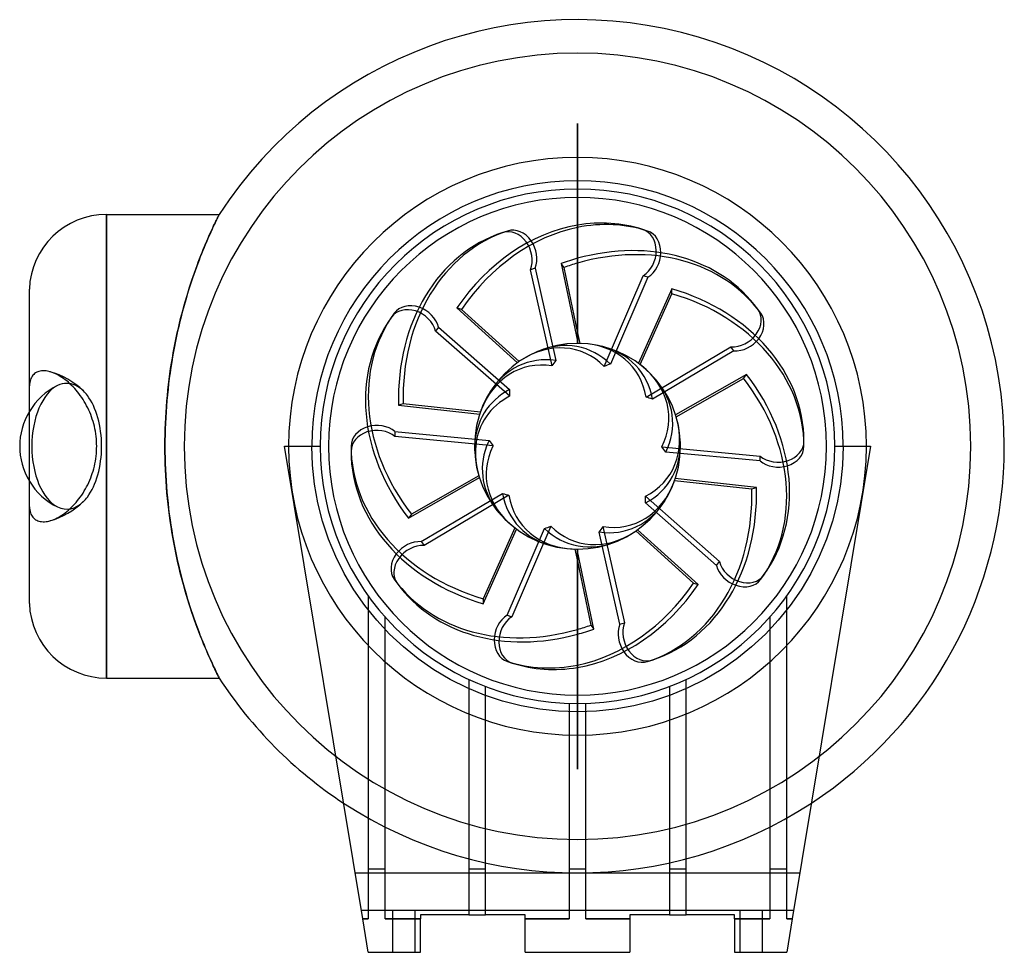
# Model space of a CAD drawing. Header units: millimetres. Extents: x -133 to 102, y -121 to 102.
import ezdxf

# ---------------------------------------------------------------- set-up
doc = ezdxf.new("R2010")
doc.units = ezdxf.units.MM
doc.layers.add('HIDDEN', color=7, linetype='Continuous')
doc.layers.add('THICK', color=7, linetype='Continuous')

msp = doc.modelspace()

# ---------------------------------------------------------------- linework, layer by layer
at = {"layer": 'HIDDEN'}
for p, q in [((0, 77.19), (0, 77.19)), ((0, 77.19), (0, 77.19)), ((0, 77.19), (0, 77.19)), ((0, 77.19), (0, 77.19)), ((0, 77.19), (0, 77.19)), ((0, 77.19), (0, 77.19)), ((0, 77.19), (0, 77.19)), ((0, 77.19), (0, 77.19)), ((0, 77.19), (0, 77.19)), ((0, 77.19), (0, 77.19)), ((0, 77.19), (0, 77.19)), ((0, 77.19), (0, 77.19)), ((0, 77.19), (0, 77.19)), ((0, 77.19), (0, 77.19)), ((0, 77.19), (0, 77.19)), ((0, 77.19), (0, 77.19)), ((0, 77.19), (0, 77.19)), ((0, 77.19), (0, 77.19)), ((0, 77.19), (0, 77.19)), ((0, 77.19), (0, 77.19)), ((0, 77.19), (0, 77.19)), ((0, 77.19), (0, 77.19)), ((0, 77.19), (0, 77.19)), ((0, 77.19), (0, 77.19)), ((0, 77.19), (0, 77.19)), ((0, 77.19), (0, 77.19)), ((0, 77.19), (0, 77.19)), ((0, 77.19), (0, 77.19)), ((0, 77.19), (0, 77.19)), ((0, 77.19), (0, 77.19)), ((0, 77.19), (0, 77.19)), ((0, 77.19), (0, 77.19)), ((0, 77.19), (0, 77.19)), ((0, 59.5), (0, 77.19)), ((0, 77.19), (0, 59.5)), ((0, 77.19), (0, 77.19)), ((0, 77.19), (0, 77.19)), ((0, 77.19), (0, 77.19)), ((0, 77.19), (0, 77.19)), ((0, 77.19), (0, 77.19)), ((0, 77.19), (0, 77.19)), ((0, 77.19), (0, 77.19)), ((0, 77.19), (0, 77.19)), ((0, 77.19), (0, 77.19)), ((0, 77.19), (0, 77.19)), ((0, 77.19), (0, 77.19)), ((0, 77.19), (0, 77.19)), ((0, 77.19), (0, 77.19)), ((0, 77.19), (0, 77.19)), ((0, 77.19), (0, 77.19)), ((0, 77.19), (0, 77.19)), ((0, 77.19), (0, 77.19)), ((0, 77.19), (0, 77.19)), ((0, 77.19), (0, 77.19)), ((0, 77.19), (0, 77.19)), ((0, 77.19), (0, 77.19)), ((0, 77.19), (0, 77.19)), ((0, 77.19), (0, 77.19)), ((0, 77.19), (0, 77.19)), ((0, 77.19), (0, 77.19)), ((0, 77.19), (0, 77.19)), ((0, 77.19), (0, 77.19)), ((0, 77.19), (0, 77.19)), ((0, 77.19), (0, 77.19)), ((0, 77.19), (0, 77.19)), ((0, 77.19), (0, 77.19)), ((0, 77.19), (0, 77.19)), ((0, 77.19), (0, 77.19)), ((0, 77.19), (0, 77.19)), ((0, 77.19), (0, 77.19)), ((0, 77.19), (0, 77.19)), ((-112.53, 55.44), (-112.53, 0)), ((-86.28, 54.1), (-86.14, 54.38)), ((-86.14, 54.38), (-86.02, 54.63)), ((-86.02, 54.63), (-85.91, 54.84)), ((-85.91, 54.84), (-85.82, 55.03)), ((-85.82, 55.03), (-85.75, 55.17)), ((-85.75, 55.17), (-85.69, 55.29)), ((-85.69, 55.29), (-85.65, 55.37)), ((-85.65, 55.37), (-85.63, 55.42)), ((-85.63, 55.42), (-85.62, 55.44)), ((-87.6, 51.28), (-87.38, 51.78)), ((-87.38, 51.78), (-87.16, 52.24)), ((-87.16, 52.24), (-86.96, 52.68)), ((-86.96, 52.68), (-86.77, 53.08)), ((-86.77, 53.08), (-86.59, 53.45)), ((-86.59, 53.45), (-86.43, 53.79)), ((-86.43, 53.79), (-86.28, 54.1)), ((-88.6, 49.02), (-88.34, 49.63)), ((-88.34, 49.63), (-88.09, 50.21)), ((-88.09, 50.21), (-87.84, 50.76)), ((-87.84, 50.76), (-87.6, 51.28)), ((-89.44, 47.04), (-89.15, 47.73)), ((-89.15, 47.73), (-88.87, 48.39)), ((-88.87, 48.39), (-88.6, 49.02)), ((-90.62, 44.03), (-90.32, 44.82)), ((-90.32, 44.82), (-90.02, 45.58)), ((-90.02, 45.58), (-89.72, 46.33)), ((-89.72, 46.33), (-89.44, 47.04)), ((-91.54, 41.5), (-91.23, 42.37)), ((-91.23, 42.37), (-90.92, 43.21)), ((-90.92, 43.21), (-90.62, 44.03)), ((-10.13, 42.57), (-11.25, 42.21)), ((-10.13, 42.57), (-5.19, 20.5)), ((-92.16, 39.7), (-91.85, 40.61)), ((-91.85, 40.61), (-91.54, 41.5)), ((-6.09, 19.2), (-11.25, 42.21)), ((6.36, 19.11), (15.71, 40.76)), ((16.83, 40.4), (7.86, 19.63)), ((16.83, 40.4), (15.71, 40.76)), ((-93.08, 36.83), (-92.78, 37.81)), ((-92.78, 37.81), (-92.47, 38.77)), ((-92.47, 38.77), (-92.16, 39.7)), ((-93.69, 34.81), (-93.39, 35.83)), ((-93.39, 35.83), (-93.08, 36.83)), ((-94.28, 32.71), (-93.98, 33.77)), ((-93.98, 33.77), (-93.69, 34.81)), ((-94.84, 30.52), (-94.56, 31.62)), ((-94.56, 31.62), (-94.28, 32.71)), ((-95.65, 27.11), (-95.39, 28.27)), ((-95.39, 28.27), (-95.12, 29.4)), ((-95.12, 29.4), (-94.84, 30.52)), ((-33.22, 28.49), (-33.91, 27.54)), ((-33.22, 28.49), (-16.24, 13.54)), ((-96.15, 24.75), (-95.9, 25.94)), ((-95.9, 25.94), (-95.65, 27.11)), ((-16.21, 11.95), (-33.91, 27.54)), ((0, 27.47), (0, 27.48)), ((-96.61, 22.32), (-96.38, 23.54)), ((-96.38, 23.54), (-96.15, 24.75)), ((0, 25.12), (0, 25.11)), ((16.38, 11.73), (36.67, 23.74)), ((37.36, 22.79), (36.67, 23.74)), ((-96.83, 21.09), (-96.61, 22.32)), ((37.36, 22.79), (17.89, 11.27)), ((-97.23, 18.58), (-97.03, 19.84)), ((-97.03, 19.84), (-96.83, 21.09)), ((-130.35, 16.73), (-130.5, 16.47)), ((-130.17, 16.97), (-130.35, 16.73)), ((-129.97, 17.19), (-130.17, 16.97)), ((-129.75, 17.39), (-129.97, 17.19)), ((-129.5, 17.56), (-129.75, 17.39)), ((-129.25, 17.7), (-129.5, 17.56)), ((-128.99, 17.82), (-129.25, 17.7)), ((-128.71, 17.91), (-128.99, 17.82)), ((-128.4, 17.98), (-128.71, 17.91)), ((-128.07, 18.02), (-128.4, 17.98)), ((-127.73, 18.04), (-128.07, 18.02)), ((-127.38, 18.04), (-127.73, 18.04)), ((-127.02, 18), (-127.38, 18.04)), ((-126.67, 17.95), (-127.02, 18)), ((-126.31, 17.87), (-126.67, 17.95)), ((-125.92, 17.77), (-126.31, 17.87)), ((-125.54, 17.64), (-125.92, 17.77)), ((-125.15, 17.49), (-125.54, 17.64)), ((-124.76, 17.32), (-125.15, 17.49)), ((-124.37, 17.13), (-124.76, 17.32)), ((-123.98, 16.92), (-124.37, 17.13)), ((-123.6, 16.7), (-123.98, 16.92)), ((-123.23, 16.46), (-123.6, 16.7)), ((-97.58, 16.03), (-97.41, 17.31)), ((-97.41, 17.31), (-97.23, 18.58)), ((-130.97, 14.83), (-131, 14.45)), ((-130.92, 15.21), (-130.97, 14.83)), ((-130.84, 15.56), (-130.92, 15.21)), ((-130.75, 15.89), (-130.84, 15.56)), ((-130.63, 16.2), (-130.75, 15.89)), ((-130.5, 16.47), (-130.63, 16.2)), ((-122.85, 16.21), (-123.23, 16.46)), ((-122.46, 15.92), (-122.85, 16.21)), ((-122.07, 15.62), (-122.46, 15.92)), ((-121.68, 15.29), (-122.07, 15.62)), ((-121.29, 14.94), (-121.68, 15.29)), ((-120.9, 14.57), (-121.29, 14.94)), ((-120.53, 14.2), (-120.9, 14.57)), ((-120.16, 13.8), (-120.53, 14.2)), ((-97.89, 13.43), (-97.74, 14.74)), ((-97.74, 14.74), (-97.58, 16.03)), ((-119.81, 13.41), (-120.16, 13.8)), ((-119.48, 13), (-119.81, 13.41)), ((-119.15, 12.59), (-119.48, 13)), ((-118.82, 12.15), (-119.15, 12.59)), ((-118.49, 11.68), (-118.82, 12.15)), ((-98.14, 10.79), (-98.02, 12.12)), ((-98.02, 12.12), (-97.89, 13.43)), ((-118.17, 11.19), (-118.49, 11.68)), ((-117.87, 10.69), (-118.17, 11.19)), ((-117.58, 10.19), (-117.87, 10.69)), ((-117.31, 9.7), (-117.58, 10.19)), ((-117.06, 9.2), (-117.31, 9.7)), ((-98.34, 8.12), (-98.25, 9.46)), ((-98.25, 9.46), (-98.14, 10.79)), ((-116.81, 8.67), (-117.06, 9.2)), ((-116.56, 8.12), (-116.81, 8.67)), ((-116.34, 7.56), (-116.56, 8.12)), ((-116.13, 7.02), (-116.34, 7.56)), ((-98.42, 6.78), (-98.34, 8.12)), ((-115.95, 6.48), (-116.13, 7.02)), ((-115.78, 5.93), (-115.95, 6.48)), ((-115.61, 5.36), (-115.78, 5.93)), ((-115.47, 4.78), (-115.61, 5.36)), ((-115.34, 4.18), (-115.47, 4.78)), ((-98.54, 4.07), (-98.49, 5.43)), ((-98.49, 5.43), (-98.42, 6.78)), ((-115.22, 3.58), (-115.34, 4.18)), ((-115.12, 2.97), (-115.22, 3.58)), ((-115.04, 2.37), (-115.12, 2.97)), ((-114.98, 1.76), (-115.04, 2.37)), ((-98.6, 1.36), (-98.57, 2.72)), ((-98.57, 2.72), (-98.54, 4.07)), ((-43.62, 3.52), (-21.1, 1.4)), ((-43.62, 3.52), (-43.62, 2.34)), ((-114.94, 1.16), (-114.98, 1.76)), ((-114.92, 0.57), (-114.94, 1.16)), ((-114.91, 0), (-114.92, 0.57)), ((-114.92, -0.57), (-114.91, 0)), ((-112.53, 0), (-112.53, -55.44)), ((-98.6, 0), (-98.6, 1.36)), ((-98.6, -1.4), (-98.6, 0)), ((-70, 0), (-70, 0)), ((-70, 0), (-70, 0)), ((-63.5, 0), (-61.5, 0)), ((-61.5, 0), (-61.5, 0)), ((-61.5, 0), (-61.5, 0)), ((-20.14, 0.14), (-43.62, 2.34)), ((61.5, 0), (61.5, 0)), ((61.5, 0), (61.5, 0)), ((61.5, 0), (63.5, 0)), ((70, 0), (70, 0)), ((70, 0), (70, 0)), ((-115.04, -2.37), (-114.98, -1.76)), ((-114.98, -1.76), (-114.94, -1.16)), ((-114.94, -1.16), (-114.92, -0.57)), ((-98.57, -2.8), (-98.6, -1.4)), ((20.14, -0.14), (43.62, -2.34)), ((43.62, -3.52), (21.1, -1.4)), ((43.62, -3.52), (43.62, -2.34)), ((-115.47, -4.78), (-115.34, -4.18)), ((-115.34, -4.18), (-115.22, -3.58)), ((-115.22, -3.58), (-115.12, -2.97)), ((-115.12, -2.97), (-115.04, -2.37)), ((-98.53, -4.2), (-98.57, -2.8)), ((-98.48, -5.6), (-98.53, -4.2)), ((-116.34, -7.56), (-116.13, -7.02)), ((-116.13, -7.02), (-115.95, -6.48)), ((-115.95, -6.48), (-115.78, -5.93)), ((-115.78, -5.93), (-115.61, -5.36)), ((-115.61, -5.36), (-115.47, -4.78)), ((-98.41, -6.99), (-98.48, -5.6)), ((-98.32, -8.37), (-98.41, -6.99)), ((-117.31, -9.7), (-117.06, -9.2)), ((-117.06, -9.2), (-116.81, -8.67)), ((-116.81, -8.67), (-116.56, -8.12)), ((-116.56, -8.12), (-116.34, -7.56)), ((-98.23, -9.75), (-98.32, -8.37)), ((-118.82, -12.15), (-118.49, -11.68)), ((-118.49, -11.68), (-118.17, -11.19)), ((-118.17, -11.19), (-117.87, -10.69)), ((-117.87, -10.69), (-117.58, -10.19)), ((-117.58, -10.19), (-117.31, -9.7)), ((-98.11, -11.13), (-98.23, -9.75)), ((-97.98, -12.49), (-98.11, -11.13)), ((-37.36, -22.79), (-17.89, -11.27)), ((-16.38, -11.73), (-36.67, -23.74)), ((-120.53, -14.2), (-120.16, -13.8)), ((-120.16, -13.8), (-119.81, -13.41)), ((-119.81, -13.41), (-119.48, -13)), ((-119.48, -13), (-119.15, -12.59)), ((-119.15, -12.59), (-118.82, -12.15)), ((-97.84, -13.85), (-97.98, -12.49)), ((-97.68, -15.19), (-97.84, -13.85)), ((16.21, -11.95), (33.91, -27.54)), ((33.22, -28.49), (16.24, -13.54)), ((-131, -14.45), (-130.97, -14.83)), ((-130.97, -14.83), (-130.92, -15.21)), ((-130.92, -15.21), (-130.84, -15.56)), ((-130.84, -15.56), (-130.75, -15.89)), ((-130.75, -15.89), (-130.63, -16.2)), ((-130.63, -16.2), (-130.5, -16.47)), ((-130.5, -16.47), (-130.35, -16.73)), ((-123.6, -16.7), (-123.23, -16.46)), ((-123.23, -16.46), (-122.85, -16.21)), ((-122.85, -16.21), (-122.46, -15.92)), ((-122.46, -15.92), (-122.07, -15.62)), ((-122.07, -15.62), (-121.68, -15.29)), ((-121.68, -15.29), (-121.29, -14.94)), ((-121.29, -14.94), (-120.9, -14.57)), ((-120.9, -14.57), (-120.53, -14.2)), ((-97.52, -16.52), (-97.68, -15.19)), ((-130.35, -16.73), (-130.17, -16.97)), ((-130.17, -16.97), (-129.97, -17.19)), ((-129.97, -17.19), (-129.75, -17.39)), ((-129.75, -17.39), (-129.5, -17.56)), ((-129.5, -17.56), (-129.25, -17.7)), ((-129.25, -17.7), (-128.99, -17.82)), ((-128.99, -17.82), (-128.71, -17.91)), ((-128.71, -17.91), (-128.4, -17.98)), ((-128.4, -17.98), (-128.07, -18.02)), ((-128.07, -18.02), (-127.73, -18.04)), ((-127.73, -18.04), (-127.38, -18.04)), ((-127.38, -18.04), (-127.02, -18)), ((-127.02, -18), (-126.67, -17.95)), ((-126.67, -17.95), (-126.31, -17.87)), ((-126.31, -17.87), (-125.92, -17.77)), ((-125.92, -17.77), (-125.54, -17.64)), ((-125.54, -17.64), (-125.15, -17.49)), ((-125.15, -17.49), (-124.76, -17.32)), ((-124.76, -17.32), (-124.37, -17.13)), ((-124.37, -17.13), (-123.98, -16.92)), ((-123.98, -16.92), (-123.6, -16.7)), ((-97.33, -17.85), (-97.52, -16.52)), ((-97.14, -19.15), (-97.33, -17.85)), ((-96.93, -20.45), (-97.14, -19.15)), ((-96.72, -21.73), (-96.93, -20.45)), ((-16.83, -40.4), (-7.86, -19.63)), ((-6.36, -19.11), (-15.71, -40.76)), ((10.13, -42.57), (5.19, -20.5)), ((6.09, -19.2), (11.25, -42.21)), ((-96.49, -22.99), (-96.72, -21.73)), ((-96.25, -24.24), (-96.49, -22.99)), ((-37.36, -22.79), (-36.67, -23.74)), ((-96, -25.47), (-96.25, -24.24)), ((-95.74, -26.69), (-96, -25.47)), ((0, -25.12), (0, -25.11)), ((-95.48, -27.89), (-95.74, -26.69)), ((-95.2, -29.07), (-95.48, -27.89)), ((0, -27.47), (0, -27.48)), ((33.22, -28.49), (33.91, -27.54)), ((-94.92, -30.23), (-95.2, -29.07)), ((-94.63, -31.37), (-94.92, -30.23)), ((-94.33, -32.49), (-94.63, -31.37)), ((-94.03, -33.59), (-94.33, -32.49)), ((-93.73, -34.66), (-94.03, -33.59)), ((-93.42, -35.72), (-93.73, -34.66)), ((-93.11, -36.75), (-93.42, -35.72)), ((-92.79, -37.76), (-93.11, -36.75)), ((-50, -35.81), (-50, -35.81)), ((-50, -35.81), (-50, -35.81)), ((-50, -35.81), (-50, -39.14)), ((50, -35.81), (50, -35.81)), ((50, -35.81), (50, -35.81)), ((50, -39.14), (50, -35.81)), ((-92.47, -38.75), (-92.79, -37.76)), ((-92.16, -39.71), (-92.47, -38.75)), ((-91.84, -40.65), (-92.16, -39.71)), ((-91.52, -41.57), (-91.84, -40.65)), ((-91.2, -42.46), (-91.52, -41.57)), ((-46, -40.82), (-46, -40.82)), ((-46, -40.82), (-46, -40.82)), ((-46, -43.77), (-46, -40.82)), ((-16.83, -40.4), (-15.71, -40.76)), ((10.13, -42.57), (11.25, -42.21)), ((46, -40.82), (46, -40.82)), ((46, -40.82), (46, -40.82)), ((46, -40.82), (46, -43.77)), ((-90.88, -43.33), (-91.2, -42.46)), ((-90.57, -44.16), (-90.88, -43.33)), ((-90.26, -44.98), (-90.57, -44.16)), ((-89.95, -45.76), (-90.26, -44.98)), ((-89.65, -46.52), (-89.95, -45.76)), ((-89.35, -47.25), (-89.65, -46.52)), ((-89.06, -47.95), (-89.35, -47.25)), ((-88.77, -48.62), (-89.06, -47.95)), ((-88.5, -49.27), (-88.77, -48.62)), ((-88.23, -49.88), (-88.5, -49.27)), ((-87.97, -50.47), (-88.23, -49.88)), ((-87.72, -51.02), (-87.97, -50.47)), ((-87.48, -51.55), (-87.72, -51.02)), ((-87.26, -52.04), (-87.48, -51.55)), ((-87.04, -52.5), (-87.26, -52.04)), ((-86.84, -52.93), (-87.04, -52.5)), ((-86.65, -53.33), (-86.84, -52.93)), ((-86.48, -53.69), (-86.65, -53.33)), ((-86.32, -54.02), (-86.48, -53.69)), ((-86.17, -54.32), (-86.32, -54.02)), ((-86.05, -54.58), (-86.17, -54.32)), ((-85.93, -54.81), (-86.05, -54.58)), ((-85.84, -55), (-85.93, -54.81)), ((-85.76, -55.16), (-85.84, -55)), ((-85.7, -55.28), (-85.76, -55.16)), ((-85.65, -55.37), (-85.7, -55.28)), ((-85.63, -55.42), (-85.65, -55.37)), ((-85.62, -55.44), (-85.63, -55.42)), ((-26, -55.73), (-26, -55.73)), ((-26, -55.73), (-26, -55.73)), ((-26, -55.73), (-26, -57.93)), ((26, -55.73), (26, -55.73)), ((26, -55.73), (26, -55.73)), ((26, -57.93), (26, -55.73)), ((-22, -57.43), (-22, -57.43)), ((-22, -57.43), (-22, -57.43)), ((-22, -59.57), (-22, -57.43)), ((22, -57.43), (22, -57.43)), ((22, -57.43), (22, -57.43)), ((22, -57.43), (22, -59.57)), ((0, -77.19), (0, -59.5)), ((0, -59.5), (0, -77.19)), ((-2, -61.47), (-2, -61.47)), ((-2, -61.47), (-2, -61.47)), ((-2, -61.47), (-2, -63.47)), ((2, -61.47), (2, -61.47)), ((2, -61.47), (2, -61.47)), ((2, -63.47), (2, -61.47)), ((0, -77.19), (0, -77.19)), ((0, -77.19), (0, -77.19)), ((0, -77.19), (0, -77.19)), ((0, -77.19), (0, -77.19)), ((0, -77.19), (0, -77.19)), ((0, -77.19), (0, -77.19)), ((0, -77.19), (0, -77.19)), ((0, -77.19), (0, -77.19)), ((0, -77.19), (0, -77.19)), ((0, -77.19), (0, -77.19)), ((0, -77.19), (0, -77.19)), ((0, -77.19), (0, -77.19)), ((0, -77.19), (0, -77.19)), ((0, -77.19), (0, -77.19)), ((0, -77.19), (0, -77.19)), ((0, -77.19), (0, -77.19)), ((0, -77.19), (0, -77.19)), ((0, -77.19), (0, -77.19)), ((0, -77.19), (0, -77.19)), ((0, -77.19), (0, -77.19)), ((0, -77.19), (0, -77.19)), ((0, -77.19), (0, -77.19)), ((0, -77.19), (0, -77.19)), ((0, -77.19), (0, -77.19)), ((0, -77.19), (0, -77.19)), ((0, -77.19), (0, -77.19)), ((0, -77.19), (0, -77.19)), ((0, -77.19), (0, -77.19)), ((0, -77.19), (0, -77.19)), ((0, -77.19), (0, -77.19)), ((0, -77.19), (0, -77.19)), ((0, -77.19), (0, -77.19)), ((0, -77.19), (0, -77.19)), ((0, -77.19), (0, -77.19)), ((0, -77.19), (0, -77.19)), ((0, -77.19), (0, -77.19)), ((0, -77.19), (0, -77.19)), ((0, -77.19), (0, -77.19)), ((0, -77.19), (0, -77.19)), ((0, -77.19), (0, -77.19)), ((0, -77.19), (0, -77.19)), ((0, -77.19), (0, -77.19)), ((0, -77.19), (0, -77.19)), ((0, -77.19), (0, -77.19)), ((0, -77.19), (0, -77.19)), ((0, -77.19), (0, -77.19)), ((0, -77.19), (0, -77.19)), ((0, -77.19), (0, -77.19)), ((0, -77.19), (0, -77.19)), ((0, -77.19), (0, -77.19)), ((0, -77.19), (0, -77.19)), ((0, -77.19), (0, -77.19)), ((0, -77.19), (0, -77.19)), ((0, -77.19), (0, -77.19)), ((0, -77.19), (0, -77.19)), ((0, -77.19), (0, -77.19)), ((0, -77.19), (0, -77.19)), ((0, -77.19), (0, -77.19)), ((0, -77.19), (0, -77.19)), ((0, -77.19), (0, -77.19)), ((0, -77.19), (0, -77.19)), ((0, -77.19), (0, -77.19)), ((0, -77.19), (0, -77.19)), ((0, -77.19), (0, -77.19)), ((-50, -101), (-46, -101)), ((-26, -101), (-22, -101)), ((-2, -101), (2, -101)), ((22, -101), (26, -101)), ((46, -101), (50, -101)), ((-53.14, -102), (53.14, -102)), ((-53.14, -102), (53.14, -102)), ((-51.65, -111), (-51.65, -111)), ((51.65, -111), (-51.65, -111)), ((-44.2, -111), (-44.2, -121)), ((-44.2, -111), (-44.2, -121)), ((-38.8, -121), (-38.8, -111)), ((-38.8, -121), (-38.8, -111)), ((-37.5, -112), (-37.5, -112)), ((-26, -112), (-26, -112)), ((-26, -112), (-26, -112)), ((-22, -112), (-22, -112)), ((-22, -112), (-22, -112)), ((-12.5, -112), (-12.5, -112)), ((12.5, -112), (12.5, -112)), ((22, -112), (22, -112)), ((22, -112), (22, -112)), ((26, -112), (26, -112)), ((26, -112), (26, -112)), ((37.5, -112), (37.5, -112)), ((38.8, -111), (38.8, -121)), ((38.8, -111), (38.8, -121)), ((44.2, -121), (44.2, -111)), ((44.2, -121), (44.2, -111)), ((51.65, -111), (51.65, -111)), ((-51.32, -113), (-50, -113)), ((-46, -113), (-37.5, -113)), ((-12.5, -113), (-2, -113)), ((2, -113), (12.5, -113)), ((37.5, -113), (46, -113)), ((50, -113), (51.32, -113)), ((-50, -121), (-50, -121)), ((-37.5, -121), (-37.5, -121)), ((-12.5, -121), (-12.5, -121)), ((12.5, -121), (12.5, -121)), ((37.5, -121), (37.5, -121)), ((50, -121), (50, -121))]:
    msp.add_line(p, q, dxfattribs=at)
for centre, radius, start, end in [((0, 0), 94, 0, 180), ((0, 0), 69.06, 90, 180), ((0, 0), 69.06, 0, 90), ((-131, 0), 18.48, 45.7399, 74.5929), ((-117.14, 0), 16.17, 116.123, 148.9973), ((0, 0), 94, 180, 0), ((0, 0), 69.06, 180, 0), ((0, 0), 69.06, 180, 0), ((-117.14, 0), 16.17, 211.0027, 243.8764), ((-131, 0), 18.48, 285.4071, 314.2612), ((0, 0), 102, 236.769, 303.2309)]:
    msp.add_arc(centre, radius, start, end, dxfattribs=at)
for centre, major_axis, ratio, start_param, end_param in [((13.71, 45.99), (-1.9, -5.85), 0.809017, 0.785398, 3.141593), ((-15.94, 45.26), (1.9, -5.85), 0.809017, 0.785398, 3.141593), ((-14.82, 45.62), (-1.9, 5.85), 0.809017, -2.356194, -1.207581), ((14.82, 45.62), (1.9, 5.85), 0.809017, -2.356194, -1.207581), ((-39.5, 27.25), (4.98, -3.61), 0.809017, 0.785398, 3.141593), ((-38.81, 28.2), (-4.98, 3.61), 0.809017, -2.356194, -1.207581), ((38.12, 29.15), (-4.98, -3.61), 0.809017, 0.785398, 3.141593), ((-6.34, 2.06), (6.75, 20.76), 0.809017, -0.395649, 0.797064), ((-5.22, 1.7), (-7.03, -21.64), 0.809017, 2.757656, 3.74223), ((-3.92, 5.39), (17.66, 12.83), 0.809017, -0.395649, 0.797064), ((-3.23, 4.44), (-18.41, -13.38), 0.809017, 2.757656, 3.74223), ((38.81, 28.2), (4.98, 3.61), 0.809017, -2.356194, -1.207581), ((-5.22, -1.7), (7.03, -21.64), 0.809017, 2.757656, 3.74223), ((-6.34, -2.06), (-6.75, 20.76), 0.809017, -0.395649, 0.797064), ((4.83, 0.84), (4.07, -23.5), 0.583866, -2.655427, -2.562296), ((4.4, -2.16), (-10.52, -21.4), 0.583866, -2.655427, -2.562296), ((0, 6.67), (21.83, 0), 0.809017, -0.395649, 0.797064), ((-122.07, 0), (0, -15.04), 0.5547, -2.871655, -0.269714), ((-122.07, 0), (0, -15.04), 0.5547, -3.141593, -2.871655), ((-122.07, 0), (0, -15.04), 0.5547, 2.645496, 3.141593), ((0, 5.49), (-22.76, 0), 0.809017, 2.757656, 3.74223), ((-122.07, 0), (0, -15.04), 0.5547, 2.509468, 2.645496), ((-122.07, 0), (0, -15.04), 0.5547, 0.632125, 2.509468), ((-3.23, -4.44), (18.41, -13.38), 0.809017, 2.757656, 3.649506), ((-3.92, -5.39), (-17.66, 12.83), 0.809017, -0.395649, 0.446979), ((3.41, 3.51), (17.11, -16.62), 0.583866, -2.655427, -2.562296), ((2.29, -4.33), (-21.09, -11.14), 0.583866, -2.655427, -2.562296), ((-47.97, 0), (-6.15, 0), 0.809017, -2.356194, -1.207581), ((3.92, 5.39), (17.66, -12.83), 0.809017, -0.395649, 0.797064), ((-47.97, -1.18), (6.15, 0), 0.809017, 0.785398, 3.141593), ((-3.92, -5.39), (-17.66, 12.83), 0.809017, 0.446979, 0.797064), ((0, -5.49), (22.76, 0), 0.809017, 2.757656, 2.838648), ((0.7, 4.85), (23.61, -3.39), 0.583866, -2.655427, -2.562296), ((0, -6.67), (-21.83, 0), 0.809017, -0.395649, -0.387187), ((3.23, 4.44), (-18.41, 13.38), 0.809017, 2.757656, 3.74223), ((47.97, 1.18), (-6.15, 0), 0.809017, 0.785398, 3.141593), ((-3.23, -4.44), (18.41, -13.38), 0.809017, -2.63368, -2.540955), ((0, -5.49), (22.76, 0), 0.809017, 2.838648, 3.74223), ((0, -6.67), (-21.83, 0), 0.809017, -0.387187, 0.797064), ((-0.7, -4.85), (-23.61, 3.39), 0.583866, -2.655427, -2.562296), ((47.97, 0), (6.15, 0), 0.809017, -2.356194, -1.207581), ((6.34, 2.06), (6.75, -20.76), 0.809017, -0.395649, 0.797064), ((-2.29, 4.33), (21.09, 11.14), 0.583866, -2.655427, -2.562296), ((3.23, -4.44), (18.41, 13.38), 0.809017, 2.757656, 3.74223), ((3.92, -5.39), (-17.66, -12.83), 0.809017, -0.395649, 0.797064), ((-122.07, 0), (0, -15.04), 0.5547, -0.269714, 0.501142), ((-122.07, 0), (0, -15.04), 0.5547, 0.501142, 0.632125), ((5.22, 1.7), (-7.03, 21.64), 0.809017, 2.757656, 3.74223), ((-3.41, -3.51), (-17.11, 16.62), 0.583866, -2.655427, -2.562296), ((-4.4, 2.16), (10.52, 21.4), 0.583866, -2.655427, -2.562296), ((5.22, -1.7), (7.03, 21.64), 0.809017, 2.757656, 3.74223), ((6.34, -2.06), (-6.75, -20.76), 0.809017, -0.395649, 0.797064), ((-4.83, -0.84), (-4.07, 23.5), 0.583866, -2.655427, -2.562296), ((-38.81, -28.2), (-4.98, -3.61), 0.809017, -2.356194, -1.207581), ((-38.12, -29.15), (4.98, 3.61), 0.809017, 0.785398, 3.141593), ((39.5, -27.25), (-4.98, 3.61), 0.809017, 0.785398, 3.141593), ((38.81, -28.2), (4.98, -3.61), 0.809017, -2.356194, -1.207581), ((-14.82, -45.62), (-1.9, -5.85), 0.809017, -2.356194, -1.207581), ((-13.71, -45.99), (1.9, 5.85), 0.809017, 0.785398, 3.141593), ((15.94, -45.26), (-1.9, 5.85), 0.809017, 0.785398, 3.141593), ((14.82, -45.62), (1.9, -5.85), 0.809017, -2.356194, -1.207581)]:
    msp.add_ellipse(centre, major_axis=major_axis, ratio=ratio, start_param=start_param, end_param=end_param, dxfattribs=at)
at = {"layer": 'THICK'}
for p, q in [((0, 24.6), (0, 59.5)), ((0, 59.5), (0, 24.6)), ((-112.53, 0), (-112.53, 55.44)), ((-112.53, 55.44), (-85.62, 55.44)), ((-86.16, 54.35), (-86.3, 54.06)), ((-86.03, 54.6), (-86.16, 54.35)), ((-85.92, 54.83), (-86.03, 54.6)), ((-85.83, 55.01), (-85.92, 54.83)), ((-85.76, 55.17), (-85.83, 55.01)), ((-85.7, 55.29), (-85.76, 55.17)), ((-85.65, 55.37), (-85.7, 55.29)), ((-85.63, 55.42), (-85.65, 55.37)), ((-85.62, 55.44), (-85.63, 55.42)), ((-87.21, 52.14), (-87.43, 51.67)), ((-87, 52.59), (-87.21, 52.14)), ((-86.81, 53.01), (-87, 52.59)), ((-86.62, 53.39), (-86.81, 53.01)), ((-86.45, 53.74), (-86.62, 53.39)), ((-86.3, 54.06), (-86.45, 53.74)), ((16.72, 51.47), (15.61, 51.83)), ((-88.42, 49.45), (-88.69, 48.83)), ((-88.16, 50.05), (-88.42, 49.45)), ((-87.9, 50.62), (-88.16, 50.05)), ((-87.66, 51.16), (-87.9, 50.62)), ((-87.43, 51.67), (-87.66, 51.16)), ((-16.72, 51.47), (-17.84, 51.11)), ((-89.25, 47.49), (-89.54, 46.78)), ((-88.96, 48.17), (-89.25, 47.49)), ((-88.69, 48.83), (-88.96, 48.17)), ((-90.14, 45.29), (-90.44, 44.5)), ((-89.84, 46.05), (-90.14, 45.29)), ((-89.54, 46.78), (-89.84, 46.05)), ((-91.06, 42.84), (-91.37, 41.98)), ((-90.75, 43.68), (-91.06, 42.84)), ((-90.44, 44.5), (-90.75, 43.68)), ((-3.88, 43.71), (0, 25.12)), ((-3.19, 42.76), (-3.88, 43.71)), ((0, 27.48), (-3.19, 42.76)), ((-92, 40.17), (-92.32, 39.24)), ((-91.69, 41.09), (-92, 40.17)), ((-91.37, 41.98), (-91.69, 41.09)), ((-92.63, 38.27), (-92.94, 37.29)), ((-92.32, 39.24), (-92.63, 38.27)), ((-131, -37.57), (-131, 37.57)), ((-93.25, 36.29), (-93.56, 35.26)), ((-92.94, 37.29), (-93.25, 36.29)), ((22.56, 37.64), (14.55, 19.84)), ((14.94, 19.54), (22.56, 36.47)), ((22.56, 36.47), (22.56, 37.64)), ((-94.16, 33.14), (-94.45, 32.05)), ((-93.86, 34.21), (-94.16, 33.14)), ((-93.56, 35.26), (-93.86, 34.21)), ((-28.83, 33.09), (-14.37, 19.96)), ((-27.71, 32.72), (-28.83, 33.09)), ((-94.74, 30.94), (-95.02, 29.81)), ((-94.45, 32.05), (-94.74, 30.94)), ((-43.78, 31.81), (-44.47, 30.86)), ((-13.97, 20.25), (-27.71, 32.72)), ((43.78, 31.81), (43.09, 32.76)), ((-95.3, 28.66), (-95.56, 27.5)), ((-95.02, 29.81), (-95.3, 28.66)), ((-95.82, 26.31), (-96.07, 25.11)), ((-95.56, 27.5), (-95.82, 26.31)), ((0.6, 24.59), (0, 27.47)), ((-96.32, 23.89), (-96.55, 22.66)), ((-96.07, 25.11), (-96.32, 23.89)), ((0, 25.11), (0.11, 24.6)), ((-96.77, 21.41), (-96.98, 20.15)), ((-96.55, 22.66), (-96.77, 21.41)), ((-97.18, 18.87), (-97.37, 17.58)), ((-96.98, 20.15), (-97.18, 18.87)), ((-97.37, 17.58), (-97.55, 16.27)), ((40.38, 17.2), (23.43, 7.5)), ((39.68, 16.24), (40.38, 17.2)), ((-97.71, 14.96), (-97.86, 13.63)), ((-97.55, 16.27), (-97.71, 14.96)), ((23.57, 7.03), (39.68, 16.24)), ((-98, 12.3), (-98.13, 10.96)), ((-97.86, 13.63), (-98, 12.3)), ((-98.24, 9.6), (-98.33, 8.24)), ((-98.13, 10.96), (-98.24, 9.6)), ((-41.65, 10.18), (-42.77, 9.82)), ((-42.77, 9.82), (-23.36, 7.7)), ((-23.2, 8.17), (-41.65, 10.18)), ((-98.33, 8.24), (-98.42, 6.88)), ((-98.48, 5.51), (-98.54, 4.14)), ((-98.42, 6.88), (-98.48, 5.51)), ((-98.57, 2.76), (-98.6, 1.38)), ((-98.54, 4.14), (-98.57, 2.76)), ((-98.6, 1.38), (-98.6, 0)), ((-98.6, 0), (-98.6, -1.38)), ((-70, 0), (-63.5, 0)), ((-51.32, -113), (-70, 0)), ((-63.34, -4.53), (-63.5, 0)), ((70, 0), (51.32, -113)), ((54.12, 0), (54.12, 1.18)), ((63.5, 0), (63.34, -4.53)), ((63.5, 0), (70, 0)), ((-112.53, -55.44), (-112.53, 0)), ((-98.6, -1.38), (-98.57, -2.76)), ((-54.12, 0), (-54.12, -1.18)), ((-98.57, -2.76), (-98.54, -4.14)), ((-98.54, -4.14), (-98.48, -5.51)), ((-62.85, -9.04), (-63.34, -4.53)), ((63.34, -4.53), (62.85, -9.04)), ((-98.48, -5.51), (-98.42, -6.88)), ((-98.42, -6.88), (-98.33, -8.25)), ((-23.57, -7.03), (-39.68, -16.24)), ((-98.33, -8.25), (-98.24, -9.61)), ((-62.05, -13.5), (-62.85, -9.04)), ((-40.38, -17.2), (-23.43, -7.5)), ((23.2, -8.17), (41.65, -10.18)), ((42.77, -9.82), (23.36, -7.7)), ((62.85, -9.04), (62.05, -13.5)), ((-98.24, -9.61), (-98.13, -10.96)), ((-98.13, -10.96), (-98, -12.3)), ((41.65, -10.18), (42.77, -9.82)), ((-98, -12.3), (-97.86, -13.64)), ((-97.86, -13.64), (-97.71, -14.96)), ((-60.93, -17.89), (-62.05, -13.5)), ((62.05, -13.5), (60.93, -17.89)), ((-97.71, -14.96), (-97.55, -16.27)), ((-97.55, -16.27), (-97.37, -17.57)), ((-39.68, -16.24), (-40.38, -17.2)), ((-97.37, -17.57), (-97.18, -18.86)), ((-59.5, -22.19), (-60.93, -17.89)), ((60.93, -17.89), (59.5, -22.19)), ((-97.18, -18.86), (-96.98, -20.14)), ((-96.98, -20.14), (-96.77, -21.4)), ((-14.94, -19.54), (-22.56, -36.47)), ((-22.56, -37.64), (-14.55, -19.84)), ((13.97, -20.25), (27.71, -32.72)), ((28.83, -33.09), (14.37, -19.96)), ((-96.77, -21.4), (-96.55, -22.65)), ((-96.55, -22.65), (-96.32, -23.88)), ((-57.76, -26.38), (-59.5, -22.19)), ((59.5, -22.19), (57.76, -26.38)), ((-96.32, -23.88), (-96.08, -25.1)), ((-96.08, -25.1), (-95.83, -26.3)), ((-0.6, -24.59), (0, -27.47)), ((0, -25.11), (-0.11, -24.6)), ((0, -59.5), (0, -24.6)), ((0, -24.6), (0, -59.5)), ((3.88, -43.71), (0, -25.12)), ((-95.83, -26.3), (-95.57, -27.49)), ((-95.57, -27.49), (-95.3, -28.66)), ((-55.73, -30.43), (-57.76, -26.38)), ((0, -27.48), (3.19, -42.76)), ((57.76, -26.38), (55.73, -30.43)), ((-95.3, -28.66), (-95.02, -29.81)), ((-95.02, -29.81), (-94.74, -30.94)), ((-53.42, -34.33), (-55.73, -30.43)), ((55.73, -30.43), (53.42, -34.33)), ((-94.74, -30.94), (-94.45, -32.05)), ((-94.45, -32.05), (-94.16, -33.14)), ((-43.78, -31.81), (-43.09, -32.76)), ((27.71, -32.72), (28.83, -33.09)), ((43.78, -31.81), (44.47, -30.86)), ((-94.16, -33.14), (-93.86, -34.21)), ((-93.86, -34.21), (-93.56, -35.26)), ((-93.56, -35.26), (-93.25, -36.29)), ((-50.83, -38.05), (-53.42, -34.33)), ((53.42, -34.33), (50.83, -38.05)), ((-93.25, -36.29), (-92.94, -37.29)), ((-92.94, -37.29), (-92.63, -38.28)), ((-22.56, -36.47), (-22.56, -37.64)), ((-92.63, -38.28), (-92.32, -39.24)), ((-92.32, -39.24), (-92, -40.17)), ((-47.99, -41.58), (-50.83, -38.05)), ((-50, -39.14), (-50, -101)), ((50.83, -38.05), (47.99, -41.58)), ((50, -101), (50, -39.14)), ((-92, -40.17), (-91.69, -41.09)), ((-91.69, -41.09), (-91.37, -41.98)), ((-91.37, -41.98), (-91.06, -42.84)), ((-44.9, -44.9), (-47.99, -41.58)), ((47.99, -41.58), (44.9, -44.9)), ((-91.06, -42.84), (-90.75, -43.68)), ((-90.75, -43.68), (-90.44, -44.5)), ((-90.44, -44.5), (-90.14, -45.29)), ((-46, -101), (-46, -43.77)), ((3.19, -42.76), (3.88, -43.71)), ((46, -43.77), (46, -101)), ((-90.14, -45.29), (-89.83, -46.05)), ((-89.83, -46.05), (-89.54, -46.79)), ((-89.54, -46.79), (-89.25, -47.49)), ((-41.58, -47.99), (-44.9, -44.9)), ((44.9, -44.9), (41.58, -47.99)), ((-89.25, -47.49), (-88.96, -48.18)), ((-88.96, -48.18), (-88.69, -48.83)), ((-88.69, -48.83), (-88.42, -49.45)), ((-38.05, -50.83), (-41.58, -47.99)), ((41.58, -47.99), (38.05, -50.83)), ((-88.42, -49.45), (-88.16, -50.05)), ((-88.16, -50.05), (-87.91, -50.62)), ((-87.91, -50.62), (-87.66, -51.16)), ((-87.66, -51.16), (-87.43, -51.66)), ((-87.43, -51.66), (-87.21, -52.14)), ((-34.33, -53.42), (-38.05, -50.83)), ((-16.72, -51.47), (-15.61, -51.83)), ((16.72, -51.47), (17.84, -51.11)), ((38.05, -50.83), (34.33, -53.42)), ((-87.21, -52.14), (-87, -52.59)), ((-87, -52.59), (-86.81, -53.01)), ((-86.81, -53.01), (-86.62, -53.39)), ((-86.62, -53.39), (-86.45, -53.74)), ((-86.45, -53.74), (-86.3, -54.06)), ((-86.3, -54.06), (-86.16, -54.35)), ((-30.43, -55.73), (-34.33, -53.42)), ((34.33, -53.42), (30.43, -55.73)), ((-112.53, -55.44), (-85.62, -55.44)), ((-86.16, -54.35), (-86.03, -54.6)), ((-86.03, -54.6), (-85.92, -54.83)), ((-85.92, -54.83), (-85.83, -55.01)), ((-85.83, -55.01), (-85.75, -55.17)), ((-85.75, -55.17), (-85.7, -55.29)), ((-85.7, -55.29), (-85.65, -55.37)), ((-85.65, -55.37), (-85.63, -55.42)), ((-85.63, -55.42), (-85.62, -55.44)), ((-26.38, -57.76), (-30.43, -55.73)), ((30.43, -55.73), (26.38, -57.76)), ((-22.19, -59.5), (-26.38, -57.76)), ((-26, -57.93), (-26, -101)), ((26.38, -57.76), (22.19, -59.5)), ((26, -101), (26, -57.93)), ((-17.89, -60.93), (-22.19, -59.5)), ((-22, -101), (-22, -59.57)), ((-13.5, -62.05), (-17.89, -60.93)), ((17.89, -60.93), (13.5, -62.05)), ((22.19, -59.5), (17.89, -60.93)), ((22, -59.57), (22, -101)), ((-9.04, -62.85), (-13.5, -62.05)), ((-4.53, -63.34), (-9.04, -62.85)), ((0, -63.5), (-4.53, -63.34)), ((-2, -63.47), (-2, -101)), ((4.53, -63.34), (0, -63.5)), ((2, -101), (2, -63.47)), ((9.04, -62.85), (4.53, -63.34)), ((13.5, -62.05), (9.04, -62.85)), ((-50, -101), (-46, -101)), ((-50, -101), (-50, -113)), ((-46, -113), (-46, -101)), ((-26, -101), (-22, -101)), ((-26, -101), (-26, -112)), ((-22, -112), (-22, -101)), ((-2, -101), (-2, -113)), ((-2, -101), (2, -101)), ((2, -113), (2, -101)), ((22, -101), (22, -112)), ((22, -101), (26, -101)), ((26, -112), (26, -101)), ((46, -101), (46, -113)), ((46, -101), (50, -101)), ((50, -113), (50, -101)), ((-37.5, -112), (-37.5, -113)), ((-26, -112), (-37.5, -112)), ((-26, -112), (-22, -112)), ((-12.5, -112), (-22, -112)), ((-12.5, -113), (-12.5, -112)), ((12.5, -112), (12.5, -113)), ((22, -112), (12.5, -112)), ((22, -112), (26, -112)), ((37.5, -112), (26, -112)), ((37.5, -113), (37.5, -112)), ((-50, -113), (-51.32, -113)), ((-50, -121), (-51.32, -113)), ((-37.5, -113), (-46, -113)), ((-37.5, -121), (-37.5, -113)), ((-2, -113), (-12.5, -113)), ((-12.5, -121), (-12.5, -113)), ((12.5, -113), (2, -113)), ((12.5, -113), (12.5, -121)), ((46, -113), (37.5, -113)), ((37.5, -113), (37.5, -121)), ((51.32, -113), (50, -121)), ((51.32, -113), (50, -113)), ((-50, -121), (-37.5, -121)), ((-12.5, -121), (12.5, -121)), ((37.5, -121), (50, -121))]:
    msp.add_line(p, q, dxfattribs=at)
for centre, radius, start, end in [((0, 0), 102, 0, 147.0758), ((0, 0), 69.06, 90, 180), ((0, 0), 69.06, 0, 90), ((0, 0), 63.5, 0, 180), ((0, 0), 61.5, 90, 270), ((0, 0), 61.5, 270, 90), ((0, 0), 59.5, 90, 270), ((0, 0), 59.5, 270, 90), ((-112.53, 36.96), 18.48, 90, 178.115), ((0, 0), 24.6, 0, 180), ((-117.14, 0), 16.17, 148.9973, 211.0027), ((0, 0), 102, 303.2309, 0), ((0, 0), 24.6, 180, 0), ((-112.53, -36.96), 18.48, 181.885, 270), ((0, 0), 102, 212.9242, 236.769)]:
    msp.add_arc(centre, radius, start, end, dxfattribs=at)
for centre, major_axis, start_param, end_param in [((0.78, 6.21), (-14.82, -45.62), -2.73999, -1.919862), ((1.9, 5.85), (14.82, 45.62), 0.429729, 1.22173), ((-14.82, 45.62), (-1.9, 5.85), -1.207581, 0), ((0.78, 6.21), (-14.82, -45.62), -3.141593, -2.740041), ((1.9, 5.85), (14.82, 45.62), 0, 0.429678), ((-3.02, 5.49), (14.82, -45.62), -3.141593, -1.919862), ((-1.9, 5.85), (-14.82, 45.62), 0, 1.22173), ((4.28, 4.57), (-38.81, -28.2), 3.141593, 4.276298), ((14.82, 45.62), (1.9, 5.85), -1.207581, 0), ((4.98, 3.61), (38.81, 28.2), 0, 1.150137), ((4.28, 4.57), (-38.81, -28.2), -2.006843, -1.919862), ((4.98, 3.61), (38.81, 28.2), 1.150181, 1.22173), ((6.15, 1.18), (-47.97, 0), 3.141593, 4.363323), ((6.15, 0), (47.97, 0), 0, 1.22173), ((-38.81, 28.2), (-4.98, 3.61), -1.207581, 0), ((-5.67, 2.66), (38.81, -28.2), -3.141593, -1.919862), ((-4.98, 3.61), (-38.81, 28.2), 0, 1.22173), ((38.81, 28.2), (4.98, 3.61), -1.207581, 0), ((5.67, -2.66), (-38.81, 28.2), 3.141593, 4.363323), ((4.98, -3.61), (38.81, -28.2), 0, 1.22173), ((-47.97, 0), (-6.15, 0), -1.207581, 0), ((-6.15, 0), (-47.97, 0), 0, 1.22173), ((47.97, 0), (6.15, 0), -1.207581, 0), ((-6.15, -1.18), (47.97, 0), -3.141593, -1.919862), ((1.9, -5.85), (14.82, -45.62), 0, 1.22173), ((3.02, -5.49), (-14.82, 45.62), 3.141593, 4.363323), ((-38.81, -28.2), (-4.98, -3.61), -1.207581, 0), ((-4.98, -3.61), (-38.81, -28.2), 0, 1.150137), ((-4.28, -4.57), (38.81, 28.2), -3.141593, -2.006888), ((-1.9, -5.85), (-14.82, -45.62), 0.429729, 1.22173), ((38.81, -28.2), (4.98, -3.61), -1.207581, 0), ((-0.78, -6.21), (14.82, 45.62), -2.73999, -1.919862), ((-4.98, -3.61), (-38.81, -28.2), 1.150181, 1.22173), ((-4.28, -4.57), (38.81, 28.2), -2.006843, -1.919862), ((-14.82, -45.62), (-1.9, -5.85), -1.207581, 0), ((14.82, -45.62), (1.9, -5.85), -1.207581, 0), ((-1.9, -5.85), (-14.82, -45.62), 0, 0.429678), ((-0.78, -6.21), (14.82, 45.62), 3.141593, 3.543145)]:
    msp.add_ellipse(centre, major_axis=major_axis, ratio=0.809017, start_param=start_param, end_param=end_param, dxfattribs=at)

doc.saveas('drawing.dxf')
